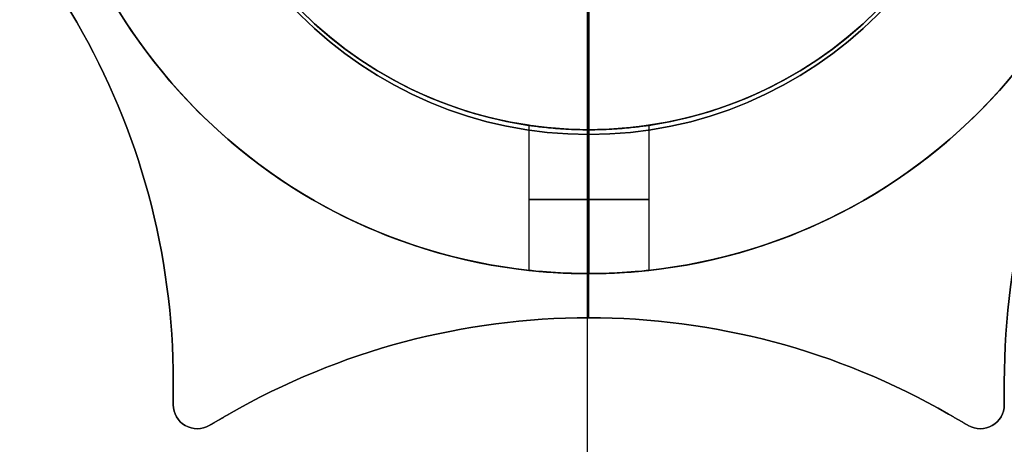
# Model space of a CAD drawing. Header units: millimetres. Extents: x -27.5 to 27.5, y -27.5 to 27.5.
# Tile 3 of 6: x -11.9 to 8.7, y -15.1 to -6.2. Entities that reach past the tile are written whole.
import ezdxf

# ---------------------------------------------------------------- set-up
doc = ezdxf.new("R2010")
doc.units = ezdxf.units.MM
for name, color, linetype in [('Capa 01', 7, 'Continuous'), ('Layer 01', 7, 'Continuous'), ('LUZ', 7, 'Continuous'), ('METAL NEGRO', 7, 'Continuous')]:
    doc.layers.add(name, color=color, linetype=linetype)

# ---------------------------------------------------------------- blocks, each defined once
blk = doc.blocks.new('Block 11')
at = {"layer": 'Layer 01'}
for p, q in [((-4434.218, 244.033, 2652.508), (-4434.218, 250.297, 2652.508)), ((-4435.468, 244.125, 2649.758), (-4435.468, 241.101, 2649.758)), ((-4434.218, 241.033, 2647.258), (-4434.218, 244.033, 2647.258)), ((-4432.968, 244.125, 2649.758), (-4432.968, 241.101, 2649.758))]:
    blk.add_line(p, q, dxfattribs=at)
for centre, radius, start, end in [((-4434.218, 252.533, 2647.258), 11.5, 90, 270), ((-4434.218, 252.533, 2649.883), 11.5, 96.2088, 263.7912), ((-4434.218, 252.533, 2647.258), 11.5, 270, 90), ((-4434.218, 252.533, 2649.883), 11.5, 276.2083, 83.7914), ((-4434.218, 252.533, 2647.258), 8.5, 90, 270), ((-4434.218, 252.533, 2647.258), 8.5, 90, 270), ((-4434.218, 252.533, 2649.883), 8.5, 98.4136, 261.5868), ((-4434.218, 252.533, 2647.258), 8.5, 270, 90), ((-4434.218, 252.533, 2647.258), 8.5, 270, 90), ((-4434.218, 252.533, 2649.883), 8.5, 278.4139, 81.5861), ((-4434.218, 252.533, 2652.508), 11.5, 180, 270), ((-4434.218, 252.533, 2652.508), 11.5, 270, 0)]:
    blk.add_arc(centre, radius, start, end, dxfattribs=at)
at = {"layer": 'Layer 01', "extrusion": (0, 0, -1)}
for centre, radius, start, end in [((4434.218, 252.533, -2647.258), 11.5, 270, 90), ((4434.218, 252.533, -2647.258), 11.5, 90, 270), ((4434.218, 252.533, -2652.508), 8.5, 270, 90), ((4434.218, 252.533, -2652.508), 8.5, 270, 90), ((4434.218, 252.533, -2652.508), 8.5, 90, 270), ((4434.218, 252.533, -2652.508), 8.5, 90, 270), ((4434.218, 252.533, -2652.508), 11.5, 270, 360), ((4434.218, 252.533, -2652.508), 11.5, 180, 270)]:
    blk.add_arc(centre, radius, start, end, dxfattribs=at)
at = {"layer": 'Layer 01', "extrusion": (0, -1, 0)}
for start, end in [(90, 270), (270, 90)]:
    blk.add_arc((-4434.218, 2649.758, -242.579), 1.25, start, end, dxfattribs=at)
at = {"layer": 'Layer 01'}
blk.add_rational_spline([(-4434.218, 250.283, 2663.786), (-4434.218, 241.033, 2661.941), (-4434.218, 241.033, 2652.508)], [0.931934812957, 0.746414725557, 1], degree=2, dxfattribs=at)
for points, knots in [([(-4434.218, 244.033, 2648.508), (-4434.3, 244.033, 2648.508), (-4434.383, 244.034, 2648.516), (-4434.543, 244.039, 2648.549), (-4434.621, 244.042, 2648.572), (-4434.848, 244.055, 2648.666), (-4434.986, 244.067, 2648.758), (-4435.219, 244.091, 2648.991), (-4435.31, 244.103, 2649.129), (-4435.404, 244.116, 2649.356), (-4435.428, 244.119, 2649.434), (-4435.46, 244.124, 2649.594), (-4435.468, 244.125, 2649.677), (-4435.468, 244.125, 2649.922), (-4435.435, 244.12, 2650.087), (-4435.311, 244.103, 2650.388), (-4435.217, 244.091, 2650.527), (-4434.987, 244.067, 2650.757), (-4434.849, 244.055, 2650.85), (-4434.546, 244.038, 2650.976), (-4434.384, 244.033, 2651.008), (-4434.218, 244.033, 2651.008)], [-3.952953, -3.952953, -3.952953, -3.952953, -3.705894, -3.705894, -3.458834, -3.458834, -2.964715, -2.964715, -2.470596, -2.470596, -2.223536, -2.223536, -1.976477, -1.976477, -1.482358, -1.482358, -0.988238, -0.988238, -0.494119, -0.494119, 0, 0, 0, 0]), ([(-4434.218, 244.033, 2651.008), (-4434.384, 244.033, 2651.008), (-4434.546, 244.038, 2650.976), (-4434.849, 244.055, 2650.85), (-4434.987, 244.067, 2650.757), (-4435.217, 244.091, 2650.527), (-4435.311, 244.103, 2650.388), (-4435.435, 244.12, 2650.087), (-4435.468, 244.125, 2649.922), (-4435.468, 244.125, 2649.677), (-4435.46, 244.124, 2649.594), (-4435.428, 244.119, 2649.434), (-4435.404, 244.116, 2649.356), (-4435.31, 244.103, 2649.129), (-4435.219, 244.091, 2648.991), (-4434.986, 244.067, 2648.758), (-4434.848, 244.055, 2648.666), (-4434.621, 244.042, 2648.572), (-4434.543, 244.039, 2648.549), (-4434.383, 244.034, 2648.516), (-4434.3, 244.033, 2648.508), (-4434.218, 244.033, 2648.508)], [-3.952953, -3.952953, -3.952953, -3.952953, -3.458834, -3.458834, -2.964715, -2.964715, -2.470596, -2.470596, -1.976477, -1.976477, -1.729417, -1.729417, -1.482358, -1.482358, -0.988238, -0.988238, -0.494119, -0.494119, -0.24706, -0.24706, 0, 0, 0, 0]), ([(-4434.218, 244.033, 2648.508), (-4434.055, 244.033, 2648.508), (-4433.89, 244.038, 2648.541), (-4433.589, 244.055, 2648.666), (-4433.45, 244.067, 2648.759), (-4433.277, 244.085, 2648.931), (-4433.225, 244.091, 2648.996), (-4433.134, 244.102, 2649.131), (-4433.095, 244.107, 2649.203), (-4433.001, 244.12, 2649.43), (-4432.968, 244.125, 2649.592), (-4432.968, 244.125, 2649.923), (-4433.001, 244.12, 2650.085), (-4433.126, 244.103, 2650.388), (-4433.219, 244.091, 2650.526), (-4433.449, 244.067, 2650.757), (-4433.588, 244.055, 2650.85), (-4433.889, 244.038, 2650.975), (-4434.053, 244.033, 2651.008), (-4434.218, 244.033, 2651.008)], [-3.955346, -3.955346, -3.955346, -3.955346, -3.460928, -3.460928, -2.96651, -2.96651, -2.719301, -2.719301, -2.472092, -2.472092, -1.977673, -1.977673, -1.483255, -1.483255, -0.988837, -0.988837, -0.494418, -0.494418, 0, 0, 0, 0]), ([(-4434.218, 244.033, 2651.008), (-4434.053, 244.033, 2651.008), (-4433.889, 244.038, 2650.975), (-4433.588, 244.055, 2650.85), (-4433.449, 244.067, 2650.757), (-4433.219, 244.091, 2650.526), (-4433.126, 244.103, 2650.388), (-4433.001, 244.12, 2650.085), (-4432.968, 244.125, 2649.923), (-4432.968, 244.125, 2649.592), (-4433.001, 244.12, 2649.43), (-4433.095, 244.107, 2649.203), (-4433.134, 244.102, 2649.131), (-4433.225, 244.091, 2648.996), (-4433.277, 244.085, 2648.931), (-4433.45, 244.067, 2648.759), (-4433.589, 244.055, 2648.666), (-4433.89, 244.038, 2648.541), (-4434.055, 244.033, 2648.508), (-4434.218, 244.033, 2648.508)], [-3.955346, -3.955346, -3.955346, -3.955346, -3.460928, -3.460928, -2.96651, -2.96651, -2.472092, -2.472092, -1.977673, -1.977673, -1.483255, -1.483255, -1.236046, -1.236046, -0.988837, -0.988837, -0.494418, -0.494418, 0, 0, 0, 0]), ([(-4434.218, 241.033, 2648.508), (-4434.381, 241.033, 2648.508), (-4434.546, 241.036, 2648.541), (-4434.847, 241.049, 2648.666), (-4434.986, 241.058, 2648.759), (-4435.217, 241.076, 2648.989), (-4435.31, 241.084, 2649.127), (-4435.435, 241.097, 2649.43), (-4435.468, 241.101, 2649.592), (-4435.468, 241.101, 2649.923), (-4435.436, 241.097, 2650.085), (-4435.311, 241.085, 2650.388), (-4435.218, 241.076, 2650.526), (-4434.988, 241.058, 2650.757), (-4434.848, 241.049, 2650.85), (-4434.548, 241.036, 2650.975), (-4434.384, 241.033, 2651.008), (-4434.218, 241.033, 2651.008)], [0, 0, 0, 0, 0.494393, 0.494393, 0.988786, 0.988786, 1.483179, 1.483179, 1.977572, 1.977572, 2.471965, 2.471965, 2.966358, 2.966358, 3.460751, 3.460751, 3.955144, 3.955144, 3.955144, 3.955144]), ([(-4434.218, 241.033, 2648.508), (-4434.381, 241.033, 2648.508), (-4434.546, 241.036, 2648.541), (-4434.847, 241.049, 2648.666), (-4434.986, 241.058, 2648.759), (-4435.217, 241.076, 2648.989), (-4435.31, 241.084, 2649.127), (-4435.435, 241.097, 2649.43), (-4435.468, 241.101, 2649.592), (-4435.468, 241.101, 2649.923), (-4435.436, 241.097, 2650.085), (-4435.311, 241.085, 2650.388), (-4435.218, 241.076, 2650.526), (-4434.988, 241.058, 2650.757), (-4434.848, 241.049, 2650.85), (-4434.548, 241.036, 2650.975), (-4434.384, 241.033, 2651.008), (-4434.218, 241.033, 2651.008)], [-3.955144, -3.955144, -3.955144, -3.955144, -3.460751, -3.460751, -2.966358, -2.966358, -2.471965, -2.471965, -1.977572, -1.977572, -1.483179, -1.483179, -0.988786, -0.988786, -0.494393, -0.494393, 0, 0, 0, 0]), ([(-4434.218, 241.033, 2651.008), (-4434.053, 241.033, 2651.008), (-4433.891, 241.036, 2650.976), (-4433.588, 241.049, 2650.85), (-4433.449, 241.058, 2650.757), (-4433.219, 241.076, 2650.527), (-4433.126, 241.085, 2650.387), (-4433.001, 241.097, 2650.087), (-4432.968, 241.101, 2649.922), (-4432.968, 241.101, 2649.677), (-4432.976, 241.1, 2649.594), (-4433.008, 241.097, 2649.434), (-4433.032, 241.094, 2649.356), (-4433.126, 241.085, 2649.129), (-4433.218, 241.076, 2648.991), (-4433.451, 241.058, 2648.758), (-4433.588, 241.049, 2648.666), (-4433.815, 241.04, 2648.572), (-4433.893, 241.037, 2648.548), (-4434.054, 241.034, 2648.516), (-4434.137, 241.033, 2648.508), (-4434.218, 241.033, 2648.508)], [-3.950447, -3.950447, -3.950447, -3.950447, -3.456641, -3.456641, -2.962835, -2.962835, -2.469029, -2.469029, -1.975223, -1.975223, -1.728321, -1.728321, -1.481418, -1.481418, -0.987612, -0.987612, -0.493806, -0.493806, -0.246903, -0.246903, 0, 0, 0, 0]), ([(-4434.218, 241.033, 2651.008), (-4434.053, 241.033, 2651.008), (-4433.891, 241.036, 2650.976), (-4433.588, 241.049, 2650.85), (-4433.449, 241.058, 2650.757), (-4433.219, 241.076, 2650.527), (-4433.126, 241.085, 2650.387), (-4433.001, 241.097, 2650.087), (-4432.968, 241.101, 2649.922), (-4432.968, 241.101, 2649.677), (-4432.976, 241.1, 2649.594), (-4433.008, 241.097, 2649.434), (-4433.032, 241.094, 2649.356), (-4433.126, 241.085, 2649.129), (-4433.218, 241.076, 2648.991), (-4433.451, 241.058, 2648.758), (-4433.588, 241.049, 2648.666), (-4433.815, 241.04, 2648.572), (-4433.893, 241.037, 2648.548), (-4434.054, 241.034, 2648.516), (-4434.137, 241.033, 2648.508), (-4434.218, 241.033, 2648.508)], [0, 0, 0, 0, 0.493806, 0.493806, 0.987612, 0.987612, 1.481418, 1.481418, 1.975223, 1.975223, 2.222126, 2.222126, 2.469029, 2.469029, 2.962835, 2.962835, 3.456641, 3.456641, 3.703544, 3.703544, 3.950447, 3.950447, 3.950447, 3.950447])]:
    blk.add_open_spline(points, degree=3, knots=knots, dxfattribs=at)
for points in [[(-4434.218, 241.033, 2648.508), (-4434.218, 244.033, 2648.508)], [(-4434.218, 244.033, 2651.008), (-4434.218, 241.033, 2651.008)], [(-4434.218, 244.033, 2648.508), (-4434.218, 244.033, 2647.258)], [(-4434.218, 244.033, 2652.508), (-4434.218, 244.033, 2651.008)], [(-4434.218, 244.033, 2651.008), (-4434.218, 244.033, 2652.508)], [(-4434.218, 244.033, 2647.258), (-4434.218, 244.033, 2648.508)], [(-4434.218, 241.033, 2651.008), (-4434.218, 244.033, 2651.008)], [(-4434.218, 244.033, 2648.508), (-4434.218, 241.033, 2648.508)], [(-4434.218, 241.033, 2647.258), (-4434.218, 241.033, 2648.508)], [(-4434.218, 241.033, 2651.008), (-4434.218, 241.033, 2652.508)], [(-4434.218, 241.033, 2648.508), (-4434.218, 241.033, 2647.258)], [(-4434.218, 241.033, 2652.508), (-4434.218, 241.033, 2651.008)]]:
    blk.add_open_spline(points, degree=1, dxfattribs=at)

msp = doc.modelspace()

# ---------------------------------------------------------------- linework, layer by layer
at = {"layer": 'Capa 01'}
for p, q in [((-0.029, -26.467, 927.75), (-0.029, -4.967, 927.75)), ((-0.029, -27.467, 926.75), (-0.029, -5.967, 926.75))]:
    msp.add_line(p, q, dxfattribs=at)
at = {"layer": 'Capa 01', "extrusion": (0, 0, -1)}
for centre, radius in [((0.029, 0.033, -1111.75), 27.5), ((0.029, 0.033, -1019.25), 27.5), ((0.029, 0.033, -1111.75), 26.5), ((0.029, 0.033, -1019.75), 26.5)]:
    msp.add_arc(centre, radius, 180, 0, dxfattribs=at)
at = {"layer": 'Capa 01'}
for centre, radius in [((-0.029, 0.033, 926.75), 27.5), ((-0.029, 0.033, 927.75), 26.5)]:
    msp.add_arc(centre, radius, 180, 0, dxfattribs=at)
at = {"layer": 'LUZ'}
for p, q in [((0, -12.421, 16.75), (0, -8.6, 16.75)), ((0, -12.421, 616.75), (0, -8.6, 616.75)), ((0, -12.421, 16.75), (0, -12.421, 616.75)), ((-8.66, -13.76, 316.75), (-8.66, -14.234, 316.75)), ((8.66, -14.234, 316.75), (8.66, -13.76, 316.75)), ((-8.66, -13.997, 16.75), (-8.66, -13.997, 616.75)), ((8.66, -13.997, 16.75), (8.66, -13.997, 616.75)), ((-7.5, -14.43, 316.75), (-7.91, -14.667, 316.75)), ((-7.705, -14.549, 616.75), (-7.705, -14.549, 16.75)), ((7.91, -14.667, 316.75), (7.5, -14.43, 316.75)), ((7.705, -14.549, 616.75), (7.705, -14.549, 16.75)), ((-8.16, -14.734, 616.75), (-8.16, -14.734, 16.75)), ((8.16, -14.734, 616.75), (8.16, -14.734, 16.75))]:
    msp.add_line(p, q, dxfattribs=at)
for centre, radius, start, end in [((0, -0.1, 16.75), 8.5, 90, 270), ((0, -0.1, 16.75), 8.5, 270, 90), ((-23.66, -13.76, 16.75), 15, 360, 60), ((-23.66, -13.76, 316.75), 15, 0, 60), ((23.66, -13.76, 316.75), 15, 120, 180), ((0, -27.421, 16.75), 15, 60, 120), ((0, -27.421, 316.75), 15, 60, 120), ((-8.16, -14.234, 16.75), 0.5, 180, 300), ((8.16, -14.234, 16.75), 0.5, 240, 0)]:
    msp.add_arc(centre, radius, start, end, dxfattribs=at)
at = {"layer": 'LUZ', "extrusion": (0, 0, -1)}
for centre, radius, start, end in [((0, -0.1, -616.75), 8.5, 270, 90), ((0, -0.1, -316.75), 8.5, 270, 90), ((0, -0.1, -616.75), 8.5, 90, 270), ((0, -0.1, -316.75), 8.5, 90, 270), ((23.66, -13.76, -616.75), 15, 120, 180), ((-23.66, -13.76, -616.75), 15, 0, 60), ((0, -27.421, -616.75), 15, 60, 120), ((8.16, -14.234, -616.75), 0.5, 240, 0), ((8.16, -14.234, -316.75), 0.5, 240, 0), ((-8.16, -14.234, -616.75), 0.5, 180, 300), ((-8.16, -14.234, -316.75), 0.5, 180, 300)]:
    msp.add_arc(centre, radius, start, end, dxfattribs=at)
at = {"layer": 'LUZ'}
for points in [[(0, -8.6, 616.75), (0, -8.6, 16.75)], [(-8.66, -13.76, 616.75), (-8.66, -13.76, 16.75)], [(-8.66, -14.234, 616.75), (-8.66, -13.76, 616.75)], [(-8.66, -13.76, 16.75), (-8.66, -14.234, 16.75)], [(8.66, -13.76, 16.75), (8.66, -13.76, 616.75)], [(8.66, -14.234, 16.75), (8.66, -13.76, 16.75)], [(8.66, -13.76, 616.75), (8.66, -14.234, 616.75)], [(-8.66, -14.234, 616.75), (-8.66, -14.234, 16.75)], [(8.66, -14.234, 16.75), (8.66, -14.234, 616.75)], [(-7.5, -14.43, 16.75), (-7.91, -14.667, 16.75)], [(-7.91, -14.667, 616.75), (-7.5, -14.43, 616.75)], [(-7.5, -14.43, 16.75), (-7.5, -14.43, 616.75)], [(7.5, -14.43, 616.75), (7.5, -14.43, 16.75)], [(7.5, -14.43, 616.75), (7.91, -14.667, 616.75)], [(7.91, -14.667, 16.75), (7.5, -14.43, 16.75)], [(-7.91, -14.667, 16.75), (-7.91, -14.667, 616.75)], [(7.91, -14.667, 616.75), (7.91, -14.667, 16.75)]]:
    msp.add_open_spline(points, degree=1, dxfattribs=at)
at = {"layer": 'METAL NEGRO'}
for p, q in [((0, -8.5, 11.5), (0, 8.5, 11.5)), ((-1.25, -8.408, 14.25), (-1.25, -11.432, 14.25)), ((1.25, -8.408, 14.25), (1.25, -11.432, 14.25)), ((0, -11.5, 16.75), (0, -8.5, 16.75))]:
    msp.add_line(p, q, dxfattribs=at)
for centre, radius, start, end in [((0, 0, 16.75), 11.5, 90, 270), ((0, 0, 11.5), 8.5, 90, 270), ((0, 0, 11.5), 8.5, 270, 90), ((0, 0, 11.5), 11.5, 270, 0)]:
    msp.add_arc(centre, radius, start, end, dxfattribs=at)
at = {"layer": 'METAL NEGRO', "extrusion": (0, 0, -1)}
for centre, radius, start, end in [((0, 0, -16.75), 11.5, 90, 270), ((0, 0, -14.125), 11.5, 276.2088, 83.7912), ((0, 0, -14.125), 11.5, 96.2083, 263.7914), ((0, 0, -16.75), 8.5, 270, 90), ((0, 0, -16.75), 8.5, 90, 270), ((0, 0, -14.125), 8.5, 278.4139, 81.5861), ((0, 0, -14.125), 8.5, 98.4132, 261.5864), ((0, 0, -11.5), 11.5, 270, 0)]:
    msp.add_arc(centre, radius, start, end, dxfattribs=at)
at = {"layer": 'METAL NEGRO', "extrusion": (0, -1, 0)}
for start, end in [(90, 270), (270, 90)]:
    msp.add_arc((0, 14.25, 9.954), 1.25, start, end, dxfattribs=at)
at = {"layer": 'METAL NEGRO'}
msp.add_rational_spline([(0, -11.5, 11.5), (0, -11.5), (0, 0)], [1, 0.707106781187, 1], degree=2, dxfattribs=at)
for points, knots in [([(0, -8.5, 15.5), (-0.165, -8.5, 15.5), (-0.33, -8.495, 15.467), (-0.63, -8.478, 15.342), (-0.769, -8.466, 15.248), (-0.999, -8.442, 15.018), (-1.092, -8.43, 14.879), (-1.218, -8.413, 14.577), (-1.25, -8.408, 14.414), (-1.25, -8.408, 14.084), (-1.217, -8.413, 13.922), (-1.123, -8.426, 13.695), (-1.084, -8.431, 13.623), (-0.994, -8.442, 13.487), (-0.941, -8.448, 13.423), (-0.768, -8.466, 13.25), (-0.629, -8.478, 13.157), (-0.328, -8.495, 13.033), (-0.163, -8.5, 13), (0, -8.5, 13)], [0, 0, 0, 0, 0.494418, 0.494418, 0.988837, 0.988837, 1.483255, 1.483255, 1.977673, 1.977673, 2.472092, 2.472092, 2.719301, 2.719301, 2.96651, 2.96651, 3.460928, 3.460928, 3.955346, 3.955346, 3.955346, 3.955346]), ([(0, -8.5, 15.5), (0.165, -8.5, 15.5), (0.328, -8.495, 15.467), (0.63, -8.478, 15.342), (0.769, -8.466, 15.249), (0.999, -8.442, 15.019), (1.092, -8.43, 14.879), (1.217, -8.413, 14.578), (1.25, -8.408, 14.414), (1.25, -8.408, 14.169), (1.242, -8.409, 14.086), (1.21, -8.413, 13.925), (1.186, -8.417, 13.847), (1.092, -8.43, 13.62), (1, -8.442, 13.483), (0.767, -8.466, 13.25), (0.63, -8.478, 13.158), (0.403, -8.491, 13.064), (0.325, -8.494, 13.04), (0.165, -8.499, 13.008), (0.082, -8.5, 13), (0, -8.5, 13)], [-3.952953, -3.952953, -3.952953, -3.952953, -3.458834, -3.458834, -2.964715, -2.964715, -2.470596, -2.470596, -1.976477, -1.976477, -1.729417, -1.729417, -1.482358, -1.482358, -0.988238, -0.988238, -0.494119, -0.494119, -0.24706, -0.24706, 0, 0, 0, 0]), ([(0, -11.5, 13), (-0.163, -11.5, 13), (-0.328, -11.496, 13.033), (-0.629, -11.484, 13.157), (-0.768, -11.475, 13.25), (-0.999, -11.457, 13.481), (-1.091, -11.448, 13.619), (-1.217, -11.436, 13.922), (-1.25, -11.432, 14.084), (-1.25, -11.432, 14.414), (-1.218, -11.436, 14.577), (-1.092, -11.448, 14.879), (-1, -11.457, 15.018), (-0.769, -11.475, 15.249), (-0.63, -11.484, 15.342), (-0.329, -11.496, 15.467), (-0.165, -11.5, 15.5), (0, -11.5, 15.5)], [0, 0, 0, 0, 0.494393, 0.494393, 0.988786, 0.988786, 1.483179, 1.483179, 1.977572, 1.977572, 2.471965, 2.471965, 2.966358, 2.966358, 3.460751, 3.460751, 3.955144, 3.955144, 3.955144, 3.955144]), ([(0, -11.5, 15.5), (0.165, -11.5, 15.5), (0.328, -11.496, 15.467), (0.63, -11.484, 15.342), (0.769, -11.475, 15.249), (0.999, -11.457, 15.018), (1.092, -11.448, 14.879), (1.217, -11.436, 14.578), (1.25, -11.432, 14.414), (1.25, -11.432, 14.169), (1.242, -11.433, 14.086), (1.21, -11.436, 13.926), (1.186, -11.439, 13.848), (1.092, -11.448, 13.621), (1.001, -11.457, 13.483), (0.767, -11.475, 13.25), (0.63, -11.484, 13.158), (0.403, -11.493, 13.064), (0.325, -11.496, 13.04), (0.165, -11.499, 13.008), (0.082, -11.5, 13), (0, -11.5, 13)], [0, 0, 0, 0, 0.493806, 0.493806, 0.987612, 0.987612, 1.481418, 1.481418, 1.975223, 1.975223, 2.222126, 2.222126, 2.469029, 2.469029, 2.962835, 2.962835, 3.456641, 3.456641, 3.703544, 3.703544, 3.950447, 3.950447, 3.950447, 3.950447])]:
    msp.add_open_spline(points, degree=3, knots=knots, dxfattribs=at)
for points in [[(0, -11.5, 15.5), (0, -8.5, 15.5)], [(0, -8.5, 13), (0, -11.5, 13)], [(0, -8.5, 15.5), (0, -8.5, 16.75)], [(0, -8.5, 11.5), (0, -8.5, 13)], [(0, -11.5, 16.75), (0, -11.5, 15.5)], [(0, -11.5, 13), (0, -11.5, 11.5)]]:
    msp.add_open_spline(points, degree=1, dxfattribs=at)

# ---------------------------------------------------------------- block references
msp.add_blockref('Block 11', (4434.218, -252.533, -2030.508), dxfattribs=at)

doc.saveas('drawing.dxf')
